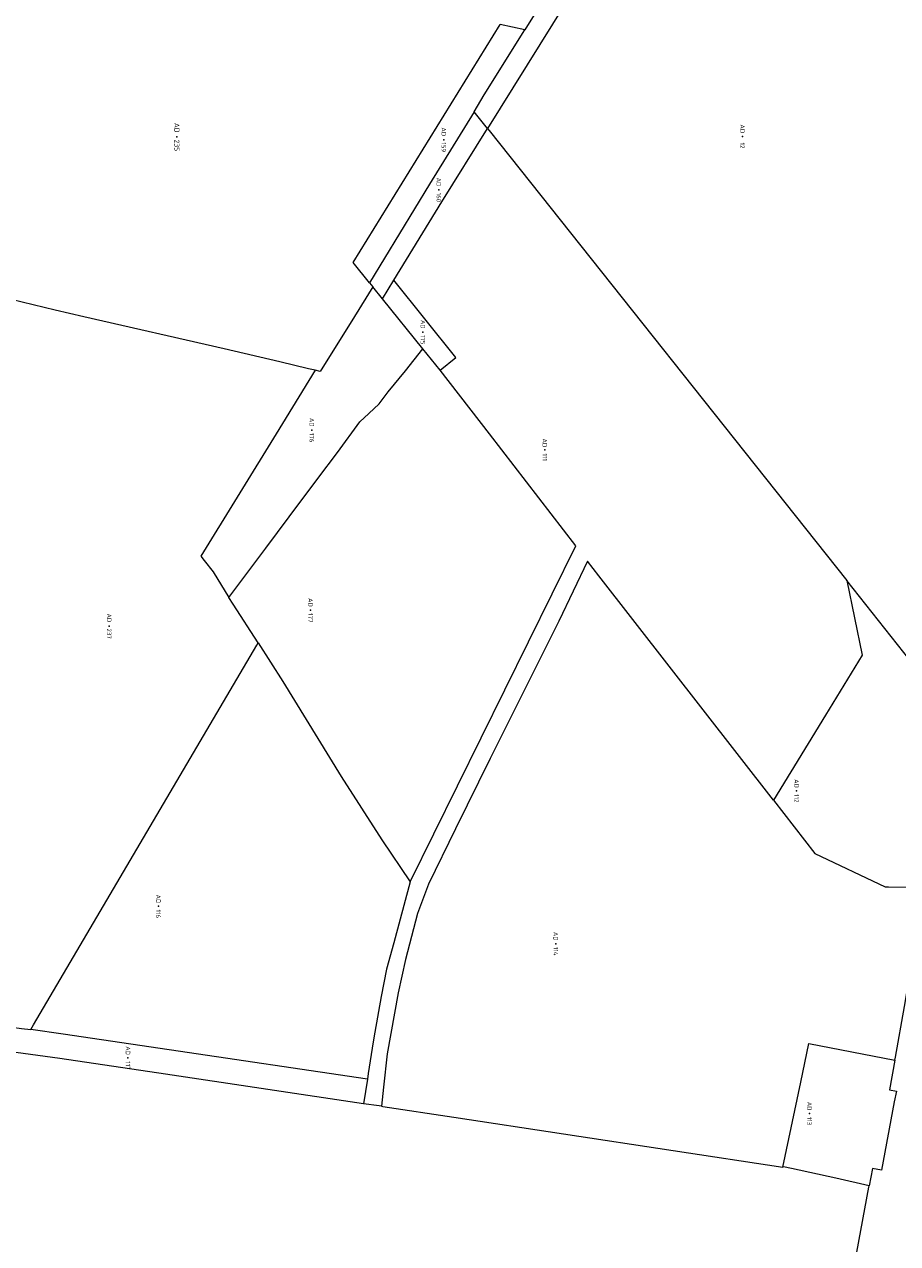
# Model space of a CAD drawing. Header units: metres. Extents: x 232711 to 233626, y 552873 to 554498.
# Tile 5 of 15: x 232989 to 233342, y 553200 to 553693. Entities that reach past the tile are written whole.
import ezdxf
from ezdxf.enums import TextEntityAlignment as Align
from ezdxf.lldxf.tags import DXFTag

# ---------------------------------------------------------------- set-up
doc = ezdxf.new("R2010")
doc.units = ezdxf.units.M
doc.layers.add('G01-D', color=7, linetype='KG-PERCEEL', lineweight=5, true_color=0xbe00ff)
doc.layers.add('G01-D VERVALLEN', color=150, linetype='KG-PERCEEL', lineweight=5)
doc.layers.add('Z01 VERVALLEN', color=150, linetype='Continuous', lineweight=5)
doc.styles.add('ISO', font='iso.shx')
doc.styles.get("Standard").update_dxf_attribs({"font": 'iso.shx'})
tags = doc.linetypes.add('KG-PERCEEL', pattern='A,5.5,-2,["P",Standard,S=1.8,R=0,X=-0.5,Y=-0.9],-2,5.5,-2,[5,NLCS.SHX,S=0.75,R=0,X=0,Y=0],-2', length=19).pattern_tags.tags
tags[6] = DXFTag(74, 10)

# ---------------------------------------------------------------- blocks, each defined once
blk = doc.blocks.new('Z01')
at = {"color": 0}
blk.add_point((0, 0), dxfattribs=at)
at = {"color": 0, "style": 'ISO', "oblique": 15}
blk.add_attdef('Z01', text='', height=1.8, dxfattribs=at).set_placement((0, 0), align=Align.MIDDLE)

msp = doc.modelspace()

# ---------------------------------------------------------------- linework, layer by layer
at = {"layer": 'G01-D', "flags": 128}
for points in [[(233340.73, 553274.57), (233340.95, 553275.82), (233344.67, 553296.29), (233346.81, 553309.06), (233349.14, 553306.11), (233350.53, 553313.53), (233353.83, 553331.08), (233355.99, 553343), (233356.27, 553344.54)], [(233340.73, 553274.57), (233338.61, 553262.58), (233341.36, 553262.07), (233340.49, 553257.7), (233335.36, 553230.19), (233331.67, 553230.84), (233330.38, 553223.82)], [(233308.96, 553105.34), (233309.76, 553110.09), (233313.38, 553129.09), (233317.27, 553152.83), (233319.42, 553164.23), (233322.2, 553179.41), (233330.28, 553223.3), (233330.38, 553223.82)]]:
    msp.add_lwpolyline(points, dxfattribs=at)
at = {"layer": 'G01-D VERVALLEN'}
for points in [[(233265.64, 553810.08), (233259.12, 553800.17), (233257.92, 553798.17), (233250.18, 553785.84), (233191.16, 553691.07)], [(233272.34, 553805.01), (233264.55, 553794.52), (233223.48, 553727.46), (233176.04, 553651.2)], [(233128.33, 553588.83), (233121.69, 553596.99), (233181.15, 553693.28)], [(233170.62, 553658.01), (233174.65, 553664.78), (233191.16, 553691.07)], [(233191.16, 553691.07), (233181.15, 553693.28)], [(233170.62, 553658.01), (233152.57, 553628.78), (233128.33, 553588.83)], [(233138.2, 553589.93), (233157.6, 553621.6), (233176.04, 553651.2)], [(233128.33, 553588.83), (233129.68, 553587.16)], [(233133.57, 553582.38), (233129.68, 553587.16)], [(233133.57, 553582.38), (233138.2, 553589.93)], [(233156.93, 553553.53), (233163.19, 553558.61), (233138.2, 553589.93)]]:
    msp.add_lwpolyline(points, dxfattribs=at)
at = {"layer": 'G01-D VERVALLEN', "flags": 128}
for points in [[(233176.04, 553651.2), (233176.7, 553650.37), (233321.28, 553468.46)], [(233129.68, 553587.16), (233122.25, 553575.26), (233108.44, 553552.99), (233106.39, 553553.47)], [(233106.39, 553553.47), (233103.6, 553554.13), (233092.02, 553556.84), (233069.51, 553562.12), (233012.75, 553575.07), (233001.16, 553577.79), (232974.42, 553584.19), (232973.67, 553584.37)], [(233149.92, 553562.18), (233133.57, 553582.38)], [(233071.5, 553461.68), (233086.39, 553481.6), (233095.83, 553494.18), (233107.37, 553509.7), (233115.37, 553520.25), (233124.4, 553532.61), (233128.08, 553536.05), (233132.24, 553539.97), (233135.87, 553544.81), (233142.87, 553553.32), (233149.92, 553562.18)], [(233156.93, 553553.53), (233149.92, 553562.18)], [(233106.39, 553553.47), (233090.54, 553527.74), (233060.15, 553478.4), (233061.42, 553476.54), (233065.14, 553471.99), (233071.5, 553461.68)], [(233144.75, 553346.67), (233211.73, 553482.54), (233176.84, 553527.85), (233156.93, 553553.53)], [(233291.72, 553379.67), (233221.12, 553470.36), (233216.5, 553476.35), (233204.92, 553452.1), (233177.07, 553396.61), (233163.14, 553368.11), (233152.19, 553345.77), (233147.74, 553333.84), (233142.94, 553315.25), (233139.88, 553301.81), (233135.53, 553277.14), (233134.03, 553263.68), (233133.16, 553255.95)], [(233321.28, 553468.46), (233327.53, 553438.33), (233312.75, 553414.12), (233291.72, 553379.67)], [(233364.6, 553413.42), (233355.1, 553425.91), (233349.55, 553432.89), (233321.28, 553468.46)], [(233083.27, 553443.25), (233073.2, 553458.94), (233071.5, 553461.68)], [(232991.36, 553286.94), (232992.51, 553288.9), (233082.77, 553442.39), (233083.27, 553443.25)], [(233083.27, 553443.25), (233093.3, 553427.66), (233116.86, 553389.22), (233133.29, 553363.71), (233144.75, 553346.67)], [(233291.72, 553379.67), (233308.44, 553358.19), (233336.78, 553344.72), (233338.19, 553344.71), (233356.27, 553344.54)], [(233144.75, 553346.67), (233138.1, 553321.97), (233135.22, 553311.44), (233133.02, 553300.28), (233130.42, 553285.97), (233129.8, 553281.95), (233127.81, 553269.16), (233127.46, 553266.9)], [(232932.12, 553270.87), (232948.44, 553292.77), (232987.55, 553287.45), (232991.36, 553286.94)], [(233127.46, 553266.9), (233047.26, 553278.8), (233004.51, 553285.15), (232991.36, 553286.94)], [(233125.93, 553257.01), (233045.8, 553268.9), (233003.12, 553275.25), (232985.36, 553277.66), (232979.05, 553278.52), (232947.17, 553282.85), (232935.97, 553267.54)], [(233295.5, 553231.37), (233302.7, 553265.7), (233306.02, 553281.38), (233340.73, 553274.57)], [(233127.46, 553266.9), (233125.93, 553257.01)], [(233133.16, 553255.95), (233132.17, 553256.09), (233125.93, 553257.01)], [(233133.16, 553255.95), (233133.72, 553255.86), (233162.37, 553251.53), (233295.5, 553231.37)], [(233330.38, 553223.82), (233316.86, 553226.89), (233299.02, 553230.76), (233295.68, 553231.47), (233295.5, 553231.37)]]:
    msp.add_lwpolyline(points, dxfattribs=at)
at = {"layer": 'Z01 VERVALLEN'}
msp.add_lwpolyline([(233176.04, 553651.2), (233170.62, 553658.01)], dxfattribs=at)

# ---------------------------------------------------------------- block references
ref = msp.add_blockref('Z01', (233050.44, 553647.79), dxfattribs=dict(at, rotation=270))
ref.add_attrib('', 'AD  235', dxfattribs={"layer": '0', "height": 2, "rotation": 270, "style": 'ISO'}).set_placement((233050.44, 553647.79), align=Align.MIDDLE)
ref = msp.add_blockref('Z01', (233158.36, 553646.69), dxfattribs=dict(at, xscale=0.9, yscale=0.9, rotation=270))
ref.add_attrib('', 'AD  159', dxfattribs={"layer": '0', "height": 1.8, "rotation": 270, "style": 'ISO'}).set_placement((233158.36, 553646.69), align=Align.MIDDLE)
ref = msp.add_blockref('Z01', (233279.12, 553648.03), dxfattribs=dict(at, xscale=0.9, yscale=0.9, rotation=270))
ref.add_attrib('', 'AD   12', dxfattribs={"layer": '0', "height": 1.8, "rotation": 270, "style": 'ISO'}).set_placement((233279.12, 553648.03), align=Align.MIDDLE)
ref = msp.add_blockref('Z01', (233156.33, 553626.42), dxfattribs=dict(at, xscale=0.9, yscale=0.9, rotation=270))
ref.add_attrib('', 'AD  160', dxfattribs={"layer": '0', "height": 1.8, "rotation": 270, "style": 'ISO'}).set_placement((233156.33, 553626.42), align=Align.MIDDLE)
ref = msp.add_blockref('Z01', (233149.93, 553568.86), dxfattribs=dict(at, xscale=0.9, yscale=0.9, rotation=270))
ref.add_attrib('', 'AD  175', dxfattribs={"layer": '0', "height": 1.8, "rotation": 270, "style": 'ISO'}).set_placement((233149.93, 553568.86), align=Align.MIDDLE)
ref = msp.add_blockref('Z01', (233104.98, 553529.28), dxfattribs=dict(at, xscale=0.9, yscale=0.9, rotation=270))
ref.add_attrib('', 'AD  176', dxfattribs={"layer": '0', "height": 1.8, "rotation": 270, "style": 'ISO'}).set_placement((233104.98, 553529.28), align=Align.MIDDLE)
ref = msp.add_blockref('Z01', (233199.21, 553521.38), dxfattribs=dict(at, xscale=0.9, yscale=0.9, rotation=270))
ref.add_attrib('', 'AD  111', dxfattribs={"layer": '0', "height": 1.8, "rotation": 270, "style": 'ISO'}).set_placement((233199.21, 553521.38), align=Align.MIDDLE)
ref = msp.add_blockref('Z01', (233104.49, 553456.46), dxfattribs=dict(at, xscale=0.9, yscale=0.9, rotation=270))
ref.add_attrib('', 'AD  177', dxfattribs={"layer": '0', "height": 1.8, "rotation": 270, "style": 'ISO'}).set_placement((233104.49, 553456.46), align=Align.MIDDLE)
ref = msp.add_blockref('Z01', (233023.06, 553450.05), dxfattribs=dict(at, xscale=0.9, yscale=0.9, rotation=270))
ref.add_attrib('', 'AD  237', dxfattribs={"layer": '0', "height": 1.8, "rotation": 270, "style": 'ISO'}).set_placement((233023.06, 553450.05), align=Align.MIDDLE)
ref = msp.add_blockref('Z01', (233301.02, 553383.48), dxfattribs=dict(at, xscale=0.9, yscale=0.9, rotation=270))
ref.add_attrib('', 'AD  112', dxfattribs={"layer": '0', "height": 1.8, "rotation": 270, "style": 'ISO'}).set_placement((233301.02, 553383.48), align=Align.MIDDLE)
ref = msp.add_blockref('Z01', (233042.95, 553336.8), dxfattribs=dict(at, xscale=0.9, yscale=0.9, rotation=270))
ref.add_attrib('', 'AD  116', dxfattribs={"layer": '0', "height": 1.8, "rotation": 270, "style": 'ISO'}).set_placement((233042.95, 553336.8), align=Align.MIDDLE)
ref = msp.add_blockref('Z01', (233203.62, 553321.67), dxfattribs=dict(at, xscale=0.9, yscale=0.9, rotation=270))
ref.add_attrib('', 'AD  114', dxfattribs={"layer": '0', "height": 1.8, "rotation": 270, "style": 'ISO'}).set_placement((233203.62, 553321.67), align=Align.MIDDLE)
ref = msp.add_blockref('Z01', (233030.67, 553275.49), dxfattribs=dict(at, xscale=0.9, yscale=0.9, rotation=270))
ref.add_attrib('', 'AD  117', dxfattribs={"layer": '0', "height": 1.8, "rotation": 270, "style": 'ISO'}).set_placement((233030.67, 553275.49), align=Align.MIDDLE)
ref = msp.add_blockref('Z01', (233306.21, 553253.04), dxfattribs=dict(at, xscale=0.9, yscale=0.9, rotation=270))
ref.add_attrib('', 'AD  113', dxfattribs={"layer": '0', "height": 1.8, "rotation": 270, "style": 'ISO'}).set_placement((233306.21, 553253.04), align=Align.MIDDLE)

doc.saveas('drawing.dxf')
